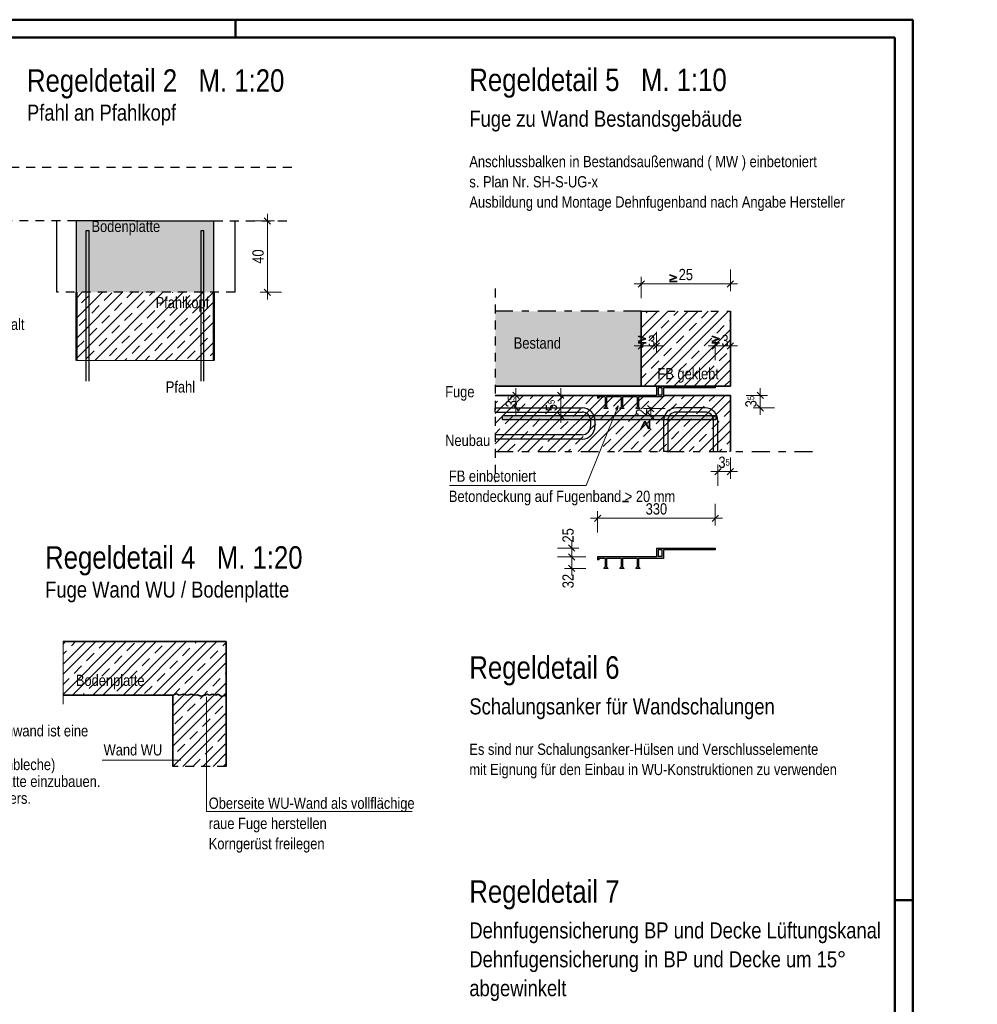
# Model space of a CAD drawing. Header units: millimetres. Extents: x -50 to 85, y 0 to 206.
# Tile 130 of 152: x 67 to 81, y 28 to 42. Entities that reach past the tile are written whole.
import ezdxf

# ---------------------------------------------------------------- set-up
doc = ezdxf.new("R2010")
doc.units = ezdxf.units.MM
doc.linetypes.add('DASHDOT', pattern=[1, 0.5, -0.25, 0, -0.25])
doc.linetypes.add('HIDDEN', pattern=[0.375, 0.25, -0.125])
doc.layers.add('Geschnittene Kanten', color=7, linetype='Continuous', lineweight=20)
doc.layers.add('Schraffuren', color=7, linetype='Continuous', lineweight=20)
doc.styles.add('Arial Narrow', font='ARIALN.TTF')
doc.linetypes.add('STRAKON_Linetype_15', pattern='A,25,[131,ltypeshp.shx,S=3.75,R=90,X=0,Y=-3.75],0.0001,[131,ltypeshp.shx,S=3.75,R=-90,X=-7.5,Y=3.75]', length=25.0001)
doc.dimstyles.new('Arch_Strakon_dimstyle', dxfattribs={"dimtxt": 15.75, "dimasz": 1, "dimexe": 1.25, "dimexo": 0.0625, "dimgap": 1, "dimtad": 0, "dimdec": 5, "dimzin": 12, "dimdsep": 46, "dimtxsty": 'Arial Narrow', "dimblk": 'Arrowhead_Tick', "dimsah": 1, "dimcen": 0, "dimse1": 1, "dimse2": 1, "dimclrd": 6, "dimclrt": 2, "dimazin": 0, "dimtfac": 1, "dimtdec": 4, "dimtmove": 0, "dimatfit": 3, "dimldrblk": 'NONE', "dimfxl": 1, "dimtvp": 1, "dimtolj": 1, "dimtzin": 0, "dimlwd": 13, "dimarcsym": 2})
pattern_1 = [(45, (0, 0), (-0.212132, 0.212132), []), (45, (-0.0707, 0.0707), (-0.212132, 0.212132), []), (45, (-0.14142, 0.14142), (-0.212132, 0.212132), [0.15, -0.1])]

# ---------------------------------------------------------------- blocks, each defined once
blk = doc.blocks.new('Arrowhead_Tick')
at = {"color": 0, "linetype": 'Continuous', "lineweight": -2}
for p, q in [((0, 20), (0, -10)), ((-1, 0), (0, 0)), ((10, 0), (0, 0))]:
    blk.add_line(p, q, dxfattribs=at)
at = {"color": 2, "linetype": 'Continuous', "lineweight": 35}
blk.add_line((4.4, 4.4), (-4.4, -4.4), dxfattribs=at)
blk = doc.blocks.new('*D650')
at = {"color": 6, "linetype": 'Continuous', "lineweight": 13}
blk.add_line((70.948, 38.238), (70.948, 39.218), dxfattribs=at)
at = {"layer": 'Defpoints', "color": 0}
for p in [(70.494, 39.228), (70.948, 39.228), (70.494, 38.228)]:
    blk.add_point(p, dxfattribs=at)
at = {"color": 6, "lineweight": 13, "xscale": 0.01, "yscale": 0.01, "zscale": 0.01}
for p, rotation in [((70.948, 39.228), 90), ((70.948, 38.228), 270)]:
    blk.add_blockref('Arrowhead_Tick', p, dxfattribs=dict(at, rotation=rotation))
at = {"color": 2, "lineweight": 0, "insert": (70.818, 38.728), "char_height": 0.1575, "attachment_point": 5, "rotation": 90, "style": 'Arial Narrow'}
blk.add_mtext('\\A1;40', dxfattribs=at)
blk = doc.blocks.new('_None')
blk = doc.blocks.new('*D655')
at = {"color": 6, "linetype": 'Continuous', "lineweight": 13}
blk.add_line((75.59, 35.058), (77.22, 35.058), dxfattribs=at)
at = {"layer": 'Defpoints', "color": 0}
for p in [(77.23, 35.058), (77.23, 34.64), (75.58, 34.515)]:
    blk.add_point(p, dxfattribs=at)
at = {"color": 6, "lineweight": 13, "xscale": 0.01, "yscale": 0.01, "zscale": 0.01}
blk.add_blockref('Arrowhead_Tick', (77.23, 35.058), dxfattribs=at)
at = {"color": 6, "lineweight": 13, "xscale": 0.01, "yscale": 0.01, "zscale": 0.01, "rotation": 180}
blk.add_blockref('Arrowhead_Tick', (75.58, 35.058), dxfattribs=at)
at = {"color": 2, "lineweight": 50, "insert": (76.405, 35.188), "char_height": 0.1575, "attachment_point": 5, "style": 'Arial Narrow'}
blk.add_mtext('\\A1;330', dxfattribs=at)
blk = doc.blocks.new('*D656')
at = {"color": 6, "linetype": 'Continuous', "lineweight": 13}
blk.add_line((75.217, 34.365), (75.217, 34.505), dxfattribs=at)
at = {"layer": 'Defpoints', "color": 0}
for p in [(75.217, 34.515), (75.58, 34.515), (75.668, 34.355)]:
    blk.add_point(p, dxfattribs=at)
at = {"color": 6, "lineweight": 13, "xscale": 0.01, "yscale": 0.01, "zscale": 0.01}
for p, rotation in [((75.217, 34.515), 90), ((75.217, 34.355), 270)]:
    blk.add_blockref('Arrowhead_Tick', p, dxfattribs=dict(at, rotation=rotation))
at = {"color": 2, "lineweight": 50, "insert": (75.167, 34.177), "char_height": 0.1575, "attachment_point": 5, "rotation": 90, "style": 'Arial Narrow'}
blk.add_mtext('\\A1;32', dxfattribs=at)
blk = doc.blocks.new('*D657')
at = {"color": 6, "linetype": 'Continuous', "lineweight": 13}
blk.add_line((75.217, 34.525), (75.217, 34.63), dxfattribs=at)
at = {"layer": 'Defpoints', "color": 0}
for p in [(75.217, 34.64), (76.405, 34.64), (75.58, 34.515)]:
    blk.add_point(p, dxfattribs=at)
at = {"color": 6, "lineweight": 13, "xscale": 0.01, "yscale": 0.01, "zscale": 0.01}
for p, rotation in [((75.217, 34.64), 90), ((75.217, 34.515), 270)]:
    blk.add_blockref('Arrowhead_Tick', p, dxfattribs=dict(at, rotation=rotation))
at = {"color": 2, "lineweight": 50, "insert": (75.167, 34.818), "char_height": 0.1575, "attachment_point": 5, "rotation": 90, "style": 'Arial Narrow'}
blk.add_mtext('\\A1;25', dxfattribs=at)
blk = doc.blocks.new('*D658')
at = {"color": 6, "linetype": 'Continuous', "lineweight": 13}
blk.add_line((76.203, 38.345), (77.433, 38.345), dxfattribs=at)
at = {"layer": 'Defpoints', "color": 0}
for p in [(77.443, 38.345), (76.193, 37.96), (77.443, 37.96)]:
    blk.add_point(p, dxfattribs=at)
at = {"color": 6, "lineweight": 13, "xscale": 0.01, "yscale": 0.01, "zscale": 0.01}
blk.add_blockref('Arrowhead_Tick', (77.443, 38.345), dxfattribs=at)
at = {"color": 6, "lineweight": 13, "xscale": 0.01, "yscale": 0.01, "zscale": 0.01, "rotation": 180}
blk.add_blockref('Arrowhead_Tick', (76.193, 38.345), dxfattribs=at)
at = {"color": 2, "lineweight": 50, "insert": (76.818, 38.475), "char_height": 0.1575, "attachment_point": 5, "style": 'Arial Narrow'}
blk.add_mtext('\\A1;25', dxfattribs=at)
blk = doc.blocks.new('*D659')
at = {"color": 6, "linetype": 'Continuous', "lineweight": 13}
blk.add_line((76.203, 37.474), (76.395, 37.474), dxfattribs=at)
at = {"layer": 'Defpoints', "color": 0}
for p in [(76.405, 37.474), (76.193, 36.911), (76.405, 36.911)]:
    blk.add_point(p, dxfattribs=at)
at = {"color": 6, "lineweight": 13, "xscale": 0.01, "yscale": 0.01, "zscale": 0.01, "rotation": 180}
blk.add_blockref('Arrowhead_Tick', (76.193, 37.474), dxfattribs=at)
at = {"color": 6, "lineweight": 13, "xscale": 0.01, "yscale": 0.01, "zscale": 0.01}
blk.add_blockref('Arrowhead_Tick', (76.405, 37.474), dxfattribs=at)
blk = doc.blocks.new('*D660')
at = {"color": 6, "linetype": 'Continuous', "lineweight": 13}
blk.add_line((77.24, 37.474), (77.433, 37.474), dxfattribs=at)
at = {"layer": 'Defpoints', "color": 0}
for p in [(77.443, 37.474), (77.23, 36.886), (77.443, 36.911)]:
    blk.add_point(p, dxfattribs=at)
at = {"color": 6, "lineweight": 13, "xscale": 0.01, "yscale": 0.01, "zscale": 0.01, "rotation": 180}
blk.add_blockref('Arrowhead_Tick', (77.23, 37.474), dxfattribs=at)
at = {"color": 6, "lineweight": 13, "xscale": 0.01, "yscale": 0.01, "zscale": 0.01}
blk.add_blockref('Arrowhead_Tick', (77.443, 37.474), dxfattribs=at)
blk = doc.blocks.new('*D661')
at = {"color": 6, "linetype": 'Continuous', "lineweight": 13}
for p, q in [((76.326, 36.606), (76.326, 36.616)), ((76.326, 36.496), (76.326, 36.596)), ((76.326, 36.486), (76.326, 36.476))]:
    blk.add_line(p, q, dxfattribs=at)
at = {"layer": 'Defpoints', "color": 0}
for p in [(76.173, 36.596), (76.326, 36.596), (77.245, 36.496)]:
    blk.add_point(p, dxfattribs=at)
at = {"color": 6, "lineweight": 13, "xscale": 0.01, "yscale": 0.01, "zscale": 0.01}
for p, rotation in [((76.326, 36.496), 90), ((76.326, 36.596), 270)]:
    blk.add_blockref('Arrowhead_Tick', p, dxfattribs=dict(at, rotation=rotation))
at = {"color": 2, "lineweight": 50, "insert": (76.197, 36.546), "char_height": 0.1575, "attachment_point": 5, "rotation": 90, "style": 'Arial Narrow'}
blk.add_mtext('\\A1;2', dxfattribs=at)
blk = doc.blocks.new('*D662')
at = {"color": 6, "linetype": 'Continuous', "lineweight": 13}
blk.add_line((77.278, 35.712), (77.433, 35.712), dxfattribs=at)
at = {"layer": 'Defpoints', "color": 0}
for p in [(77.268, 35.993), (77.443, 35.993), (77.443, 35.712)]:
    blk.add_point(p, dxfattribs=at)
at = {"color": 6, "lineweight": 13, "xscale": 0.01, "yscale": 0.01, "zscale": 0.01}
blk.add_blockref('Arrowhead_Tick', (77.443, 35.712), dxfattribs=at)
at = {"color": 6, "lineweight": 13, "xscale": 0.01, "yscale": 0.01, "zscale": 0.01, "rotation": 180}
blk.add_blockref('Arrowhead_Tick', (77.268, 35.712), dxfattribs=at)
at = {"color": 2, "lineweight": 50, "insert": (77.355, 35.842), "char_height": 0.1575, "attachment_point": 5, "style": 'Arial Narrow'}
blk.add_mtext('\\A1;3{\\A1;\\H.6x;\\S5;}', dxfattribs=at)
blk = doc.blocks.new('*D663')
at = {"color": 6, "linetype": 'Continuous', "lineweight": 13}
blk.add_line((77.863, 36.616), (77.863, 36.771), dxfattribs=at)
at = {"layer": 'Defpoints', "color": 0}
for p in [(77.443, 36.781), (77.863, 36.781), (77.088, 36.606)]:
    blk.add_point(p, dxfattribs=at)
at = {"color": 6, "lineweight": 13, "xscale": 0.01, "yscale": 0.01, "zscale": 0.01}
for p, rotation in [((77.863, 36.781), 90), ((77.863, 36.606), 270)]:
    blk.add_blockref('Arrowhead_Tick', p, dxfattribs=dict(at, rotation=rotation))
at = {"color": 2, "lineweight": 50, "insert": (77.732, 36.694), "char_height": 0.1575, "attachment_point": 5, "rotation": 90, "style": 'Arial Narrow'}
blk.add_mtext('\\A1;3{\\A1;\\H.6x;\\S5;}', dxfattribs=at)
blk = doc.blocks.new('*D664')
at = {"color": 6, "linetype": 'Continuous', "lineweight": 13}
blk.add_line((75.063, 36.506), (75.063, 36.771), dxfattribs=at)
at = {"layer": 'Defpoints', "color": 0}
for p in [(75.063, 36.781), (77.443, 36.781), (77.245, 36.496)]:
    blk.add_point(p, dxfattribs=at)
at = {"color": 6, "lineweight": 13, "xscale": 0.01, "yscale": 0.01, "zscale": 0.01}
for p, rotation in [((75.063, 36.781), 90), ((75.063, 36.496), 270)]:
    blk.add_blockref('Arrowhead_Tick', p, dxfattribs=dict(at, rotation=rotation))
at = {"color": 2, "lineweight": 50, "insert": (74.933, 36.639), "char_height": 0.1575, "attachment_point": 5, "rotation": 90, "style": 'Arial Narrow'}
blk.add_mtext('\\A1;5{\\A1;\\H.6x;\\S5;}', dxfattribs=at)
blk = doc.blocks.new('*D665')
at = {"color": 6, "linetype": 'Continuous', "lineweight": 13}
blk.add_line((74.435, 36.616), (74.435, 36.771), dxfattribs=at)
at = {"layer": 'Defpoints', "color": 0}
for p in [(74.145, 36.781), (74.435, 36.781), (74.145, 36.606)]:
    blk.add_point(p, dxfattribs=at)
at = {"color": 6, "lineweight": 13, "xscale": 0.01, "yscale": 0.01, "zscale": 0.01}
for p, rotation in [((74.435, 36.781), 90), ((74.435, 36.606), 270)]:
    blk.add_blockref('Arrowhead_Tick', p, dxfattribs=dict(at, rotation=rotation))
at = {"color": 2, "lineweight": 50, "insert": (74.369, 36.694), "char_height": 0.1575, "attachment_point": 5, "rotation": 90, "style": 'Arial Narrow'}
blk.add_mtext('\\A1;3{\\A1;\\H.6x;\\S5;}', dxfattribs=at)

msp = doc.modelspace()

# ---------------------------------------------------------------- hatches: boundary and pattern name
at = {"lineweight": 13, "true_color": 0xffff80}
msp.add_hatch(color=51, dxfattribs=at).paths.add_polyline_path([(70.1962573, 39.2282155), (70.1962573, 38.2282155), (68.2689124, 38.2282155), (68.2689124, 39.2282155)])
at = {"lineweight": 13}
h = msp.add_hatch(dxfattribs=at)
h.set_pattern_fill('wuB', color=6, scale=0.01, angle=45, style=0, pattern_type=2)
h.set_pattern_definition(pattern_1)
h.paths.add_polyline_path([(76.1928499, 36.9114362), (77.4428499, 36.9114362), (77.4428499, 37.9598599), (76.1928499, 37.9598599)])
h = msp.add_hatch(dxfattribs=at)
h.set_pattern_fill('wuB', color=6, scale=0.01, angle=45, style=0, pattern_type=2)
h.set_pattern_definition(pattern_1)
h.paths.add_polyline_path([(77.4428499, 36.7814362), (77.4428499, 35.9934767), (74.1445991, 35.9934767), (74.1445991, 36.7814362), (75.5803499, 36.7814362), (75.5803499, 36.7414362), (75.6003499, 36.7414362), (75.5903499, 36.7614362), (75.6853499, 36.7614362), (75.6853499, 36.6164362), (75.6678499, 36.6014362), (75.6678499, 36.5964362), (75.7228499, 36.5964362), (75.7228499, 36.6014362), (75.7053499, 36.6164362), (75.7053499, 36.7614362), (75.9103499, 36.7614362), (75.9103499, 36.6164362), (75.8928499, 36.6014362), (75.8928499, 36.5964362), (75.9478499, 36.5964362), (75.9478499, 36.6014362), (75.9303499, 36.6164362), (75.9303499, 36.7614362), (76.1353499, 36.7614362), (76.1353499, 36.6164362), (76.1178499, 36.6014362), (76.1178499, 36.5964362), (76.1728499, 36.5964362), (76.1728499, 36.6014362), (76.1553499, 36.6164362), (76.1553499, 36.7614362), (76.5053499, 36.7614362), (76.5053499, 36.7814362)])
at = {"lineweight": 13, "true_color": 0x808080}
msp.add_hatch(color=8, dxfattribs=at).paths.add_polyline_path([(77.2445991, 36.4964362), (77.2445991, 36.4364362), (74.2445991, 36.4364362), (74.2445991, 36.4964362)])
at = {"lineweight": 13}
h = msp.add_hatch(dxfattribs=at)
h.set_pattern_fill('wuB', color=6, scale=0.01, angle=45, style=0, pattern_type=2)
h.set_pattern_definition(pattern_1)
h.paths.add_polyline_path([(70.3695056, 33.3274534), (70.369514, 32.5774505), (70.3048797, 32.5593293), (70.2582936, 32.5912494), (70.2230729, 32.575252), (70.1776627, 32.5888609), (70.134299, 32.575252), (70.0998842, 32.5917878), (70.0695056, 32.575252), (70.0197996, 32.5625953), (69.9632463, 32.5817932), (69.9230645, 32.575252), (69.8765941, 32.5898453), (69.8342906, 32.575252), (69.7978466, 32.5799243), (69.7669766, 32.5887782), (69.709961, 32.575252), (69.6719131, 32.5965799), (69.619514, 32.5774505), (68.0832198, 32.5774505), (68.0832198, 33.3274534)])
h = msp.add_hatch(dxfattribs=at)
h.set_pattern_fill('wuB', color=6, scale=0.01, angle=45, style=0, pattern_type=2)
h.set_pattern_definition(pattern_1)
h.paths.add_polyline_path([(70.3695056, 32.5774534), (70.3695056, 31.5774534), (69.619514, 31.5774505), (69.619514, 32.5774534), (69.6719131, 32.5965799), (69.709961, 32.575252), (69.7669766, 32.5887782), (69.8342906, 32.575252), (69.8765941, 32.5898453), (69.9230645, 32.575252), (69.9632463, 32.5817932), (70.0197996, 32.5625953), (70.0998842, 32.5917878), (70.134299, 32.575252), (70.1776627, 32.5888609), (70.2230729, 32.575252), (70.2582936, 32.5912494), (70.3048797, 32.5593293)])
at = {"layer": 'Schraffuren', "lineweight": 13}
h = msp.add_hatch(dxfattribs=at)
h.set_pattern_fill('bB', color=6, scale=0.01, angle=45, style=0, pattern_type=2)
h.set_pattern_definition([(45, (0, 0), (-0.14142136, 0.14142136), [0.15, -0.1]), (45, (-0.07071, 0.07071), (-0.14142136, 0.14142136), [])])
h.paths.add_polyline_path([(70.1962573, 38.2282155), (70.1962573, 37.2711713), (68.2689124, 37.2711713), (68.2689124, 38.2282155)])
at = {"layer": 'Schraffuren', "lineweight": 13, "true_color": 0xf0f0f0}
msp.add_hatch(color=7, dxfattribs=at).paths.add_polyline_path([(76.1928499, 37.9598599), (76.1928499, 36.9114362), (74.1445991, 36.9114362), (74.1445991, 37.9598599)])
at = {"layer": 'Schraffuren', "lineweight": 13, "true_color": 0xff002d}
h = msp.add_hatch(color=240, dxfattribs=at)
h.paths.add_polyline_path([(76.5053499, 36.8864362), (77.2303499, 36.8864362), (77.2303499, 36.9114362), (76.4053499, 36.9114362), (76.4053499, 36.7814362), (75.5803499, 36.7814362), (75.5803499, 36.7414362), (75.6003499, 36.7414362), (75.5903499, 36.7614362), (75.6853499, 36.7614362), (75.6853499, 36.6164362), (75.6678499, 36.6014362), (75.6678499, 36.5964362), (75.7228499, 36.5964362), (75.7228499, 36.6014362), (75.7053499, 36.6164362), (75.7053499, 36.7614362), (75.9103499, 36.7614362), (75.9103499, 36.6164362), (75.8928499, 36.6014362), (75.8928499, 36.5964362), (75.9478499, 36.5964362), (75.9478499, 36.6014362), (75.9303499, 36.6164362), (75.9303499, 36.7614362), (76.1353499, 36.7614362), (76.1353499, 36.6164362), (76.1178499, 36.6014362), (76.1178499, 36.5964362), (76.1728499, 36.5964362), (76.1728499, 36.6014362), (76.1553499, 36.6164362), (76.1553499, 36.7614362), (76.5053499, 36.7614362)])
h.paths.add_polyline_path([(76.4803499, 36.7864362), (76.4803499, 36.8864362), (76.4303499, 36.8864362), (76.4303499, 36.7864362)])
at = {"layer": 'Schraffuren', "lineweight": 13, "true_color": 0xff0000}
h = msp.add_hatch(color=1, dxfattribs=at)
h.paths.add_polyline_path([(76.5053499, 34.6148357), (77.2303499, 34.6148357), (77.2303499, 34.6398357), (76.4053499, 34.6398357), (76.4053499, 34.5148357), (75.5803499, 34.5148357), (75.5803499, 34.4748357), (75.6003499, 34.4748357), (75.5903499, 34.4948357), (75.6853499, 34.4948357), (75.6853499, 34.3748357), (75.6678499, 34.3598357), (75.6678499, 34.3548357), (75.7228499, 34.3548357), (75.7228499, 34.3598357), (75.7053499, 34.3748357), (75.7053499, 34.4948357), (75.9103499, 34.4948357), (75.9103499, 34.3748357), (75.8928499, 34.3598357), (75.8928499, 34.3548357), (75.9478499, 34.3548357), (75.9478499, 34.3598357), (75.9303499, 34.3748357), (75.9303499, 34.4948357), (76.1353499, 34.4948357), (76.1353499, 34.3748357), (76.1178499, 34.3598357), (76.1178499, 34.3548357), (76.1728499, 34.3548357), (76.1728499, 34.3598357), (76.1553499, 34.3748357), (76.1553499, 34.4948357), (76.5053499, 34.4948357)])
h.paths.add_polyline_path([(76.4803499, 34.5198357), (76.4803499, 34.6148357), (76.4303499, 34.6148357), (76.4303499, 34.5198357)])

# ---------------------------------------------------------------- linework, layer by layer
at = {"color": 4, "linetype": 'Continuous', "lineweight": 50}
for p, q in [((80, 42.05), (0, 42.05)), ((70.5, 42.05), (70.5, 41.8)), ((80, 0), (80, 42.05)), ((79.75, 41.8), (1, 41.8)), ((79.75, 0.25), (79.75, 41.8)), ((80, 29.7), (79.75, 29.7))]:
    msp.add_line(p, q, dxfattribs=at)
at = {"color": 3, "linetype": 'Continuous', "lineweight": 25}
for p, q in [((67.9939124, 38.2282155), (67.9939124, 39.2282155)), ((70.4939124, 38.2282155), (70.4939124, 39.2282155)), ((68.4064124, 36.9800819), (68.4064124, 39.0917667)), ((68.4064124, 39.0917667), (68.4464124, 39.0917667)), ((68.4464124, 36.9800819), (68.4464124, 39.0917667)), ((70.0187573, 36.9800819), (70.0187573, 39.0917667)), ((70.0187573, 39.0917667), (70.0587573, 39.0917667)), ((70.0587573, 36.9800819), (70.0587573, 39.0917667)), ((76.4053499, 36.9114362), (76.4053499, 36.7814362)), ((76.4803499, 36.8864362), (76.4303499, 36.8864362)), ((76.4303499, 36.8864362), (76.4303499, 36.7864362)), ((76.4803499, 36.8864362), (76.4803499, 36.7864362)), ((77.2303499, 36.8864362), (76.5053499, 36.8864362)), ((76.5053499, 36.8864362), (76.5053499, 36.7814362)), ((77.2303499, 36.9114362), (77.2303499, 36.8864362)), ((76.4053499, 36.7814362), (75.5803499, 36.7814362)), ((75.5803499, 36.7814362), (75.5803499, 36.7414362)), ((75.6003499, 36.7414362), (75.5803499, 36.7414362)), ((75.6853499, 36.7614362), (75.5903499, 36.7614362)), ((75.5903499, 36.7614362), (75.6003499, 36.7414362)), ((75.6853499, 36.7614362), (75.6853499, 36.6164362)), ((75.9103499, 36.7614362), (75.7053499, 36.7614362)), ((75.7053499, 36.7614362), (75.7053499, 36.6164362)), ((75.9103499, 36.7614362), (75.9103499, 36.6164362)), ((76.1353499, 36.7614362), (75.9303499, 36.7614362)), ((75.9303499, 36.7614362), (75.9303499, 36.6164362)), ((76.1353499, 36.7614362), (76.1353499, 36.6164362)), ((76.5053499, 36.7614362), (76.1553499, 36.7614362)), ((76.1553499, 36.7614362), (76.1553499, 36.6164362)), ((76.4803499, 36.7864362), (76.4303499, 36.7864362)), ((76.5053499, 36.7814362), (76.5053499, 36.7614362)), ((74.1445991, 36.6064362), (75.3628499, 36.6064362)), ((74.1445991, 36.5464362), (74.1445991, 36.6064362)), ((75.6678499, 36.6014362), (75.6853499, 36.6164362)), ((75.6678499, 36.6014362), (75.6678499, 36.5964362)), ((75.7228499, 36.5964362), (75.6678499, 36.5964362)), ((75.7053499, 36.6164362), (75.7228499, 36.6014362)), ((75.7228499, 36.6014362), (75.7228499, 36.5964362)), ((75.8928499, 36.6014362), (75.9103499, 36.6164362)), ((75.8928499, 36.6014362), (75.8928499, 36.5964362)), ((75.9478499, 36.5964362), (75.8928499, 36.5964362)), ((75.9303499, 36.6164362), (75.9478499, 36.6014362)), ((75.9478499, 36.6014362), (75.9478499, 36.5964362)), ((76.1178499, 36.6014362), (76.1353499, 36.6164362)), ((76.1178499, 36.6014362), (76.1178499, 36.5964362)), ((76.1728499, 36.5964362), (76.1178499, 36.5964362)), ((76.1553499, 36.6164362), (76.1728499, 36.6014362)), ((76.1728499, 36.6014362), (76.1728499, 36.5964362)), ((77.0878499, 36.6064362), (76.6853499, 36.6064362)), ((74.1445991, 36.5464362), (75.3628499, 36.5464362)), ((77.2445991, 36.4964362), (74.2445991, 36.4964362)), ((74.2445991, 36.4364362), (74.2445991, 36.4964362)), ((77.0878499, 36.5464362), (76.6853499, 36.5464362)), ((77.2445991, 36.4364362), (77.2445991, 36.4964362)), ((77.2445991, 36.4364362), (74.2445991, 36.4364362)), ((75.4828499, 36.4264362), (75.4828499, 36.3484767)), ((75.5428499, 36.4264362), (75.5428499, 36.3484767)), ((76.5053499, 36.4264362), (76.5053499, 35.9934767)), ((76.5653499, 36.4264362), (76.5653499, 35.9934767)), ((77.2078499, 35.9934767), (77.2078499, 36.4264362)), ((77.2678499, 35.9934767), (77.2678499, 36.4264362)), ((75.3628499, 36.2284767), (74.1445991, 36.2284767)), ((74.1445991, 36.2284767), (74.1445991, 36.1684767)), ((75.3628499, 36.1684767), (74.1445991, 36.1684767)), ((76.5653499, 35.9934767), (76.5053499, 35.9934767)), ((77.2078499, 35.9934767), (77.2678499, 35.9934767)), ((76.4053499, 34.6398357), (76.4053499, 34.5148357)), ((76.4053499, 34.6398357), (77.2303499, 34.6398357)), ((76.4803499, 34.6148357), (76.4303499, 34.6148357)), ((76.4303499, 34.6148357), (76.4303499, 34.5198357)), ((76.4803499, 34.6148357), (76.4803499, 34.5198357)), ((77.2303499, 34.6148357), (76.5053499, 34.6148357)), ((76.5053499, 34.6148357), (76.5053499, 34.5148357)), ((77.2303499, 34.6398357), (77.2303499, 34.6148357)), ((76.4053499, 34.5148357), (75.5803499, 34.5148357)), ((75.5803499, 34.5148357), (75.5803499, 34.4748357)), ((75.6003499, 34.4748357), (75.5803499, 34.4748357)), ((75.6853499, 34.4948357), (75.5903499, 34.4948357)), ((75.5903499, 34.4948357), (75.6003499, 34.4748357)), ((75.6853499, 34.4948357), (75.6853499, 34.3748357)), ((75.9103499, 34.4948357), (75.7053499, 34.4948357)), ((75.7053499, 34.4948357), (75.7053499, 34.3748357)), ((75.9103499, 34.4948357), (75.9103499, 34.3748357)), ((76.1353499, 34.4948357), (75.9303499, 34.4948357)), ((75.9303499, 34.4948357), (75.9303499, 34.3748357)), ((76.1353499, 34.4948357), (76.1353499, 34.3748357)), ((76.5053499, 34.4948357), (76.1553499, 34.4948357)), ((76.1553499, 34.4948357), (76.1553499, 34.3748357)), ((76.4803499, 34.5198357), (76.4303499, 34.5198357)), ((76.5053499, 34.5148357), (76.5053499, 34.4948357)), ((75.6678499, 34.3598357), (75.6853499, 34.3748357)), ((75.6678499, 34.3598357), (75.6678499, 34.3548357)), ((75.7228499, 34.3548357), (75.6678499, 34.3548357)), ((75.7053499, 34.3748357), (75.7228499, 34.3598357)), ((75.7228499, 34.3598357), (75.7228499, 34.3548357)), ((75.8928499, 34.3598357), (75.9103499, 34.3748357)), ((75.8928499, 34.3598357), (75.8928499, 34.3548357)), ((75.9478499, 34.3548357), (75.8928499, 34.3548357)), ((75.9303499, 34.3748357), (75.9478499, 34.3598357)), ((75.9478499, 34.3598357), (75.9478499, 34.3548357)), ((76.1178499, 34.3598357), (76.1353499, 34.3748357)), ((76.1178499, 34.3598357), (76.1178499, 34.3548357)), ((76.1728499, 34.3548357), (76.1178499, 34.3548357)), ((76.1553499, 34.3748357), (76.1728499, 34.3598357)), ((76.1728499, 34.3598357), (76.1728499, 34.3548357))]:
    msp.add_line(p, q, dxfattribs=at)
at = {"color": 3, "linetype": 'STRAKON_Linetype_15', "lineweight": 25, "ltscale": 0.01}
for p, q in [((68.2689124, 38.2282155), (68.2689124, 39.2282155)), ((69.0886477, 39.2282155), (70.1962573, 39.2282155)), ((70.1962573, 38.2282155), (70.1962573, 39.2282155))]:
    msp.add_line(p, q, dxfattribs=at)
at = {"color": 3, "linetype": 'HIDDEN', "lineweight": 25, "ltscale": 0.5}
for p, q in [((70.1962573, 39.2282155), (71.2905643, 39.2282155)), ((74.1445991, 38.280143), (74.1445991, 35.5631939)), ((70.369514, 31.5774505), (69.619514, 31.5774505))]:
    msp.add_line(p, q, dxfattribs=at)
at = {"color": 2, "linetype": 'Continuous', "lineweight": 35}
for p, q in [((76.5876377, 38.4734214), (76.6933435, 38.4355827)), ((76.6933435, 38.4355827), (76.5876377, 38.3952214)), ((76.5876377, 38.3775633), (76.6968667, 38.3775633)), ((76.1928499, 37.9598599), (76.1928499, 36.9114362)), ((77.4428499, 37.9598599), (77.4428499, 36.9114362)), ((76.1507711, 37.6138719), (76.256477, 37.5760332)), ((76.256477, 37.5760332), (76.1507711, 37.5356719)), ((77.1830446, 37.6138719), (77.2887504, 37.5760332)), ((77.2887504, 37.5760332), (77.1830446, 37.5356719)), ((76.1507711, 37.5180138), (76.2600001, 37.5180138)), ((77.1830446, 37.5180138), (77.2922735, 37.5180138)), ((76.1928499, 36.9114362), (74.1445991, 36.9114362)), ((77.4428499, 36.9114362), (76.1928499, 36.9114362)), ((75.5803499, 36.7814362), (74.1445991, 36.7814362)), ((77.4428499, 36.7814362), (76.5053499, 36.7814362)), ((76.2441242, 36.4217393), (76.1902734, 36.3127556)), ((76.2966928, 36.3127556), (76.2441242, 36.4217393)), ((76.3095144, 36.3127556), (76.3095144, 36.4255858)), ((75.9286006, 35.291545), (76.0131785, 35.291545)), ((70.3695056, 33.3274534), (68.0832198, 33.3274534)), ((70.3695056, 33.3274534), (69.7445056, 33.3274534)), ((70.3695056, 32.5774534), (70.3695056, 33.3274534)), ((69.619514, 32.5774505), (68.0832198, 32.5774505)), ((69.619514, 31.5774534), (69.619514, 32.5774534)), ((70.3695056, 31.5774534), (70.3695056, 32.5774534))]:
    msp.add_line(p, q, dxfattribs=at)
at = {"color": 3, "linetype": 'DASHDOT', "lineweight": 25, "ltscale": 0.5}
for p, q in [((76.1928499, 37.9598599), (74.1445991, 37.9598599)), ((76.1928499, 37.9598599), (77.4428499, 37.9598599)), ((74.1445991, 35.9934767), (78.6570353, 35.9934767))]:
    msp.add_line(p, q, dxfattribs=at)
at = {"color": 9, "linetype": 'Continuous', "lineweight": 0}
msp.add_line((68.2689124, 37.2711713), (70.1962573, 37.2711713), dxfattribs=at)
at = {"color": 5, "linetype": 'Continuous', "lineweight": 18}
for p, q in [((75.4211085, 35.5163847), (75.8688253, 36.6364298)), ((75.8316263, 36.5866834), (75.8688253, 36.6364298)), ((75.8688253, 36.6364298), (75.8614833, 36.5747486)), ((73.5028955, 35.5163847), (75.4211085, 35.5163847)), ((70.0942296, 30.9462846), (70.0942296, 32.5517564)), ((72.9806973, 30.9462846), (70.0942296, 30.9462846))]:
    msp.add_line(p, q, dxfattribs=at)
at = {"color": 9, "linetype": 'Continuous', "lineweight": 0}
for centre in [(69.4694888, 32.5774505), (69.7694972, 32.5774505), (69.7694972, 32.5774505), (70.0695056, 32.5774505), (70.0695056, 32.5774505), (70.369514, 32.5774505)]:
    msp.add_circle(centre, 0.002775, dxfattribs=at)
at = {"color": 3, "linetype": 'Continuous', "lineweight": 25}
for centre, radius, start, end in [((75.3628499, 36.4264362), 0.18, 0, 90), ((76.6853499, 36.4264362), 0.18, 90, 180), ((77.0878499, 36.4264362), 0.18, 0, 90), ((75.3628499, 36.4264362), 0.12, 0, 90), ((76.6853499, 36.4264362), 0.12, 90, 180), ((77.0878499, 36.4264362), 0.12, 0, 90), ((75.3628499, 36.3484767), 0.12, 270, 0), ((75.3628499, 36.3484767), 0.18, 270, 0)]:
    msp.add_arc(centre, radius, start, end, dxfattribs=at)
at = {"layer": 'Geschnittene Kanten', "color": 3, "linetype": 'HIDDEN', "lineweight": 25, "ltscale": 0.5}
for p, q in [((71.2905643, 39.9782155), (67.2487462, 39.9782155)), ((68.2689124, 39.2282155), (67.2487462, 39.2282155)), ((70.4939124, 38.2282155), (67.9939124, 38.2282155))]:
    msp.add_line(p, q, dxfattribs=at)
at = {"layer": 'Geschnittene Kanten', "color": 3, "linetype": 'STRAKON_Linetype_15', "lineweight": 25, "ltscale": 0.01}
msp.add_line((69.0886477, 39.2282155), (68.2689124, 39.2282155), dxfattribs=at)
at = {"layer": 'Geschnittene Kanten', "color": 4, "linetype": 'Continuous', "lineweight": 50}
for p, q in [((68.2689124, 37.2711713), (68.2689124, 38.2282155)), ((70.1962573, 37.2711713), (70.1962573, 38.2282155))]:
    msp.add_line(p, q, dxfattribs=at)
at = {"layer": 'Schraffuren', "color": 2, "linetype": 'Continuous', "lineweight": 35}
for p, q in [((77.4428499, 36.7814362), (77.4428499, 35.9934767)), ((69.6719131, 32.5965799), (69.6196448, 32.5776562)), ((69.709961, 32.575252), (69.6719131, 32.5965799)), ((69.8765941, 32.5898453), (69.8342906, 32.575252)), ((69.9230645, 32.575252), (69.8765941, 32.5898453)), ((70.0998842, 32.5917878), (70.0695056, 32.575252)), ((70.134299, 32.575252), (70.0998842, 32.5917878)), ((70.2582936, 32.5912494), (70.2230729, 32.575252)), ((70.3048797, 32.5593293), (70.2582936, 32.5912494)), ((69.7669766, 32.5887782), (69.709961, 32.575252)), ((69.7978466, 32.5799243), (69.7669766, 32.5887782)), ((69.8342906, 32.575252), (69.7978466, 32.5799243)), ((69.9632463, 32.5817932), (69.9230645, 32.575252)), ((70.0197996, 32.5625953), (69.9632463, 32.5817932)), ((70.0694972, 32.5774534), (70.0197996, 32.5625953)), ((70.1776627, 32.5888609), (70.134299, 32.575252)), ((70.2230729, 32.575252), (70.1776627, 32.5888609)), ((70.3695056, 32.5774534), (70.3048797, 32.5593293))]:
    msp.add_line(p, q, dxfattribs=at)
at = {"layer": 'Schraffuren', "color": 9, "linetype": 'Continuous', "lineweight": 0}
msp.add_line((68.0832198, 33.3274534), (68.0832198, 32.4524563), dxfattribs=at)
at = {"layer": 'Schraffuren', "color": 5, "linetype": 'Continuous', "lineweight": 18}
msp.add_line((68.6290773, 31.665297), (69.7334851, 31.665297), dxfattribs=at)

# ---------------------------------------------------------------- texts
at = {"color": 1, "lineweight": 70, "style": 'Arial Narrow'}
for s, p in [('Regeldetail 2   M. 1:20', (67.5758535, 41.0391184)), ('Regeldetail 5   M. 1:10', (73.7814057, 41.0490718)), ('Regeldetail 4   M. 1:20', (67.8304479, 34.3504518)), ('Regeldetail 6', (73.7814057, 32.8070242)), ('Regeldetail 7', (73.7814057, 29.6655385))]:
    msp.add_text(s, height=0.315, dxfattribs=at).set_placement(p)
at = {"color": 4, "lineweight": 50, "style": 'Arial Narrow'}
for s, p in [('Pfahl an Pfahlkopf', (67.5758535, 40.6341184)), ('Fuge zu Wand Bestandsgebäude', (73.7814057, 40.5487139)), ('Fuge Wand WU / Bodenplatte', (67.8304479, 33.9454518)), ('Schalungsanker für Wandschalungen', (73.7814057, 32.3066664)), ('Dehnfugensicherung BP und Decke Lüftungskanal', (73.7814057, 29.1651806)), ('Dehnfugensicherung in BP und Decke um 15°', (73.7814057, 28.7601806)), ('abgewinkelt', (73.7814057, 28.3551806))]:
    msp.add_text(s, height=0.225, dxfattribs=at).set_placement(p)
at = {"color": 2, "lineweight": 35, "style": 'Arial Narrow'}
for s, p in [('Anschlussbalken in Bestandsaußenwand ( MW ) einbetoniert', (73.7814057, 39.9817139)), ('s. Plan Nr. SH-S-UG-x', (73.7814057, 39.6982139)), ('Ausbildung und Montage Dehnfugenband nach Angabe Hersteller', (73.7814057, 39.4147139)), ('Bodenplatte', (68.4802363, 39.072628)), ('Pfahlkopf', (69.3800103, 38.0042627)), ('bzw. Pfahl bis UK Pfahlkopf unter Bewehrungserhalt', (63.3591622, 37.6990959)), ('Bestand', (74.4040994, 37.4361861)), ('3', (76.2877892, 37.4654806)), ('3', (77.3180513, 37.471405)), ('FB geklebt', (76.4192105, 37.0068697)), ('Pfahl', (69.5226449, 36.8212347)), ('Fuge', (73.4418269, 36.7536048)), ('Neubau', (73.4418269, 36.0710235)), ('FB einbetoniert', (73.4940285, 35.5700218)), ('Betondeckung auf Fugenband > 20 mm', (73.4940285, 35.2865218)), ('Es sind nur Schalungsanker-Hülsen und Verschlusselemente', (73.7814057, 31.7396664)), ('mit Eignung für den Einbau in WU-Konstruktionen zu verwenden', (73.7814057, 31.4561664))]:
    msp.add_text(s, height=0.1575, dxfattribs=at).set_placement(p)
at = {"color": 2, "lineweight": 35, "insert": (63.0182448, 32.1556978), "char_height": 0.1575, "attachment_point": 1, "line_spacing_factor": 0.9, "style": 'Arial Narrow'}
msp.add_mtext('In sämtlichen Fugen zwischen Bodenplatte und Außenwand ist eine{\\P}Fugensicherung mit AbP für doppelte Sperrwirkung{\\P}(z.B. Kombiarbeitsfugenband oder beschichtete Fugenbleche){\\P}zum aufstellen auf die obere Bewehrung der Bodenplatte einzubauen.{\\P}Montage nach den Montageanweisungen des Herstellers.{\\P}Stoßausbildung nach Angabe des Herstellers.', dxfattribs=at)
at = {"layer": 'Schraffuren', "color": 2, "lineweight": 35, "style": 'Arial Narrow'}
for s, p in [('Bodenplatte', (68.2614087, 32.7060302)), ('Wand WU', (68.6508742, 31.7311076)), ('Oberseite WU-Wand als vollflächige', (70.1253836, 30.9830705)), ('raue Fuge herstellen', (70.1253836, 30.6995705)), ('Korngerüst freilegen', (70.1253836, 30.4160705))]:
    msp.add_text(s, height=0.1575, dxfattribs=at).set_placement(p)

# ---------------------------------------------------------------- dimensions: what is measured, and where the dimension line sits
at = {"lineweight": 0}
dim = msp.add_linear_dim(base=(70.9484295, 39.2282155), p1=(70.4939124, 38.2282155), p2=(70.4939124, 39.2282155), angle=90, text='40', dimstyle='Arch_Strakon_dimstyle', override={"dimscale": 0.01, "dimtxt": 15.75, "dimasz": 1, "dimgap": 5, "dimtad": 1, "dimjust": 0, "dimtih": 0, "dimtoh": 0, "dimdec": 5, "dimdsep": 46, "dimtxsty": 'Arial Narrow', "dimclrd": 6, "dimclrt": 2, "dimtix": 1, "dimtofl": 255, "dimtmove": 0, "dimatfit": 2, "dimfxl": 0, "dimfxlon": 0, "dimtvp": 31.746032, "dimlwd": 13}, dxfattribs=at)
dim.commit()
dim.dimension.update_dxf_attribs({"geometry": '*D650', "text_midpoint": (70.9484295, 38.7282155), "dimtype": 160})
at = {"lineweight": 50}
for base, p1, p2, text, override, picture, middle in [((77.4428499, 38.3449709), (76.1928499, 37.9598599), (77.4428499, 37.9598599), '25', {"dimscale": 0.01, "dimtxt": 15.75, "dimasz": 1, "dimgap": 5, "dimtad": 1, "dimjust": 0, "dimtih": 0, "dimtoh": 0, "dimdec": 3, "dimdsep": 46, "dimtxsty": 'Arial Narrow', "dimclrd": 6, "dimclrt": 2, "dimtix": 1, "dimtofl": 255, "dimtmove": 0, "dimatfit": 2, "dimfxl": 0, "dimfxlon": 0, "dimtvp": 31.746032, "dimlwd": 13}, '*D658', (76.8178499, 38.3449709)), ((76.4053499, 37.474073), (76.1928499, 36.9114362), (76.4053499, 36.9114362), ' ', {"dimscale": 0.01, "dimtxt": 15, "dimasz": 1, "dimgap": 5, "dimtad": 1, "dimjust": 0, "dimtih": 0, "dimtoh": 0, "dimdec": 3, "dimdsep": 46, "dimtxsty": 'Arial Narrow', "dimclrd": 6, "dimclrt": 2, "dimtix": 1, "dimtofl": 255, "dimtmove": 0, "dimatfit": 2, "dimfxl": 0, "dimfxlon": 0, "dimtvp": 33.333333, "dimlwd": 13}, '*D659', (76.2990999, 37.474073)), ((77.4428499, 37.474073), (77.2303499, 36.8864362), (77.4428499, 36.9114362), ' ', {"dimscale": 0.01, "dimtxt": 15, "dimasz": 1, "dimgap": 5, "dimtad": 1, "dimjust": 0, "dimtih": 0, "dimtoh": 0, "dimdec": 3, "dimdsep": 46, "dimtxsty": 'Arial Narrow', "dimclrd": 6, "dimclrt": 2, "dimtix": 1, "dimtofl": 255, "dimtmove": 0, "dimatfit": 2, "dimfxl": 0, "dimfxlon": 0, "dimtvp": 33.333333, "dimlwd": 13}, '*D660', (77.3365999, 37.474073)), ((77.4428499, 35.7120497), (77.2678499, 35.9934767), (77.4428499, 35.9934767), '3{\\A1;\\H.6x;\\S5;}', {"dimscale": 0.01, "dimtxt": 15.75, "dimasz": 1, "dimgap": 5, "dimtad": 1, "dimjust": 0, "dimtih": 0, "dimtoh": 0, "dimdec": 5, "dimdsep": 46, "dimtxsty": 'Arial Narrow', "dimclrd": 6, "dimclrt": 2, "dimtix": 1, "dimtofl": 255, "dimtmove": 0, "dimatfit": 2, "dimfxl": 0, "dimfxlon": 0, "dimtvp": 31.746032, "dimlwd": 13}, '*D662', (77.3553499, 35.7120497)), ((77.2303499, 35.0578116), (75.5803499, 34.5148357), (77.2303499, 34.6398357), '330', {"dimscale": 0.01, "dimtxt": 15.75, "dimasz": 1, "dimgap": 5, "dimtad": 1, "dimjust": 0, "dimtih": 0, "dimtoh": 0, "dimdec": 3, "dimdsep": 46, "dimtxsty": 'Arial Narrow', "dimclrd": 6, "dimclrt": 2, "dimtix": 1, "dimtofl": 255, "dimtmove": 0, "dimatfit": 2, "dimfxl": 0, "dimfxlon": 0, "dimtvp": 31.746032, "dimlwd": 13}, '*D655', (76.4053499, 35.0578116))]:
    dim = msp.add_linear_dim(base=base, p1=p1, p2=p2, text=text, dimstyle='Arch_Strakon_dimstyle', override=override, dxfattribs=at)
    dim.commit()
    dim.dimension.update_dxf_attribs({"geometry": picture, "text_midpoint": middle, "dimtype": 160})
for base, p1, p2, text, override, picture, middle in [((74.4346234, 36.7814362), (74.1445991, 36.6064362), (74.1445991, 36.7814362), '3{\\A1;\\H.6x;\\S5;}', {"dimscale": 0.01, "dimtxt": 15.75, "dimasz": 1, "dimgap": 5, "dimtad": 0, "dimjust": 0, "dimtih": 0, "dimtoh": 0, "dimdec": 5, "dimdsep": 46, "dimtxsty": 'Arial Narrow', "dimclrd": 6, "dimclrt": 2, "dimtix": 0, "dimtofl": 255, "dimtmove": 2, "dimatfit": 2, "dimfxl": 0, "dimfxlon": 0, "dimtvp": 31.746032, "dimlwd": 13}, '*D665', (74.369196, 36.6939)), ((75.0628887, 36.7814362), (77.2445991, 36.4964362), (77.4428499, 36.7814362), '5{\\A1;\\H.6x;\\S5;}', {"dimscale": 0.01, "dimtxt": 15.75, "dimasz": 1, "dimgap": 5, "dimtad": 1, "dimjust": 0, "dimtih": 0, "dimtoh": 0, "dimdec": 5, "dimdsep": 46, "dimtxsty": 'Arial Narrow', "dimclrd": 6, "dimclrt": 2, "dimtix": 1, "dimtofl": 255, "dimtmove": 0, "dimatfit": 2, "dimfxl": 0, "dimfxlon": 0, "dimtvp": 31.746032, "dimlwd": 13}, '*D664', (75.0628887, 36.6389362)), ((77.8628887, 36.7814362), (77.0878499, 36.6064362), (77.4428499, 36.7814362), '3{\\A1;\\H.6x;\\S5;}', {"dimscale": 0.01, "dimtxt": 15.75, "dimasz": 1, "dimgap": 5, "dimtad": 1, "dimjust": 0, "dimtih": 0, "dimtoh": 0, "dimdec": 5, "dimdsep": 46, "dimtxsty": 'Arial Narrow', "dimclrd": 6, "dimclrt": 2, "dimtix": 1, "dimtofl": 255, "dimtmove": 0, "dimatfit": 2, "dimfxl": 0, "dimfxlon": 0, "dimtvp": 31.746032, "dimlwd": 13}, '*D663', (77.8628887, 36.6939362)), ((76.3260614, 36.5964362), (77.2445991, 36.4964362), (76.1728499, 36.5964362), '2', {"dimscale": 0.01, "dimtxt": 15.75, "dimasz": 1, "dimgap": 5, "dimtad": 1, "dimjust": 0, "dimtih": 0, "dimtoh": 0, "dimdec": 5, "dimdsep": 46, "dimtxsty": 'Arial Narrow', "dimclrd": 6, "dimclrt": 2, "dimtix": 1, "dimtofl": 255, "dimtmove": 0, "dimatfit": 2, "dimfxl": 0, "dimfxlon": 0, "dimtvp": 31.746032, "dimlwd": 13}, '*D661', (76.3260614, 36.5464362)), ((75.2165927, 34.6398357), (75.5803499, 34.5148357), (76.4053499, 34.6398357), '25', {"dimscale": 0.01, "dimtxt": 15.75, "dimasz": 1, "dimgap": 5, "dimtad": 1, "dimjust": 4, "dimtih": 0, "dimtoh": 0, "dimdec": 3, "dimdsep": 46, "dimtxsty": 'Arial Narrow', "dimclrd": 6, "dimclrt": 2, "dimtix": 0, "dimtofl": 255, "dimtmove": 2, "dimatfit": 2, "dimfxl": 0, "dimfxlon": 0, "dimtvp": 31.746032, "dimlwd": 13}, '*D657', (75.1665927, 34.8178107)), ((75.2165927, 34.5148357), (75.6678499, 34.3548357), (75.5803499, 34.5148357), '32', {"dimscale": 0.01, "dimtxt": 15.75, "dimasz": 1, "dimgap": 5, "dimtad": 0, "dimjust": 0, "dimtih": 0, "dimtoh": 0, "dimdec": 3, "dimdsep": 46, "dimtxsty": 'Arial Narrow', "dimclrd": 6, "dimclrt": 2, "dimtix": 0, "dimtofl": 255, "dimtmove": 2, "dimatfit": 2, "dimfxl": 0, "dimfxlon": 0, "dimtvp": 31.746032, "dimlwd": 13}, '*D656', (75.1665927, 34.1768607))]:
    dim = msp.add_linear_dim(base=base, p1=p1, p2=p2, angle=90, text=text, dimstyle='Arch_Strakon_dimstyle', override=override, dxfattribs=at)
    dim.commit()
    dim.dimension.update_dxf_attribs({"geometry": picture, "text_midpoint": middle, "dimtype": 160})

doc.saveas('drawing.dxf')
